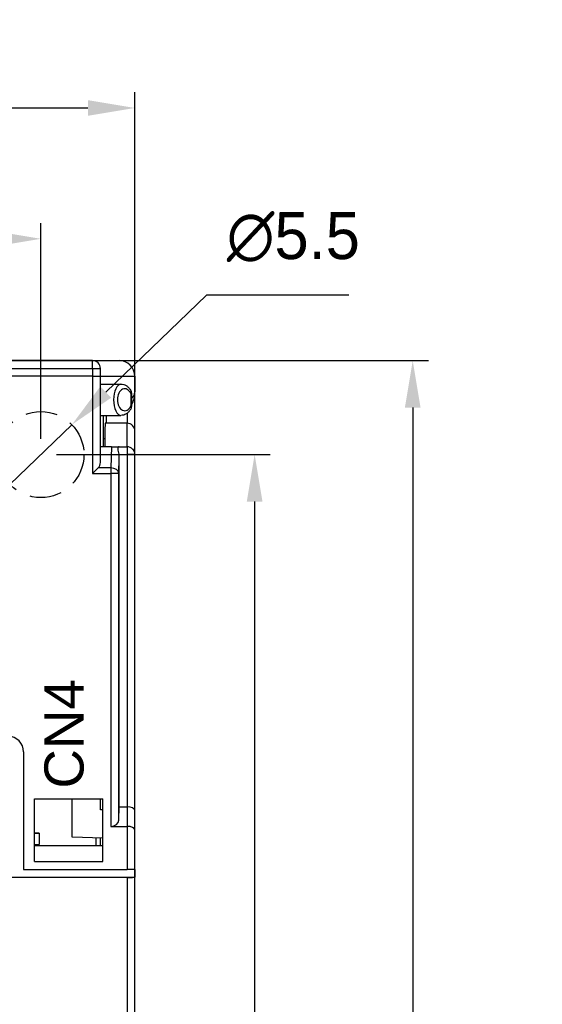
# Model space of a CAD drawing. Extents: x 14074 to 14381, y -3030 to -2703.
# Tile 17 of 18: x 14137 to 14171, y -2768 to -2705. Entities that reach past the tile are written whole.
import ezdxf

# ---------------------------------------------------------------- set-up
doc = ezdxf.new("R2010")
doc.units = 0
doc.linetypes.add('ACISOTGL', pattern=[3, 2, -1])
doc.layers.get('0').update_dxf_attribs({"linetype": 'CONTINUOUS'})
doc.layers.get('DEFPOINTS').update_dxf_attribs({"color": 8, "linetype": 'CONTINUOUS'})
doc.styles.add('DIMEMSIONS', font='isocp.shx', dxfattribs={"bigfont": 'chineset.shx'})
doc.styles.get("Standard").update_dxf_attribs({"font": 'PMingLiU.ttf'})
doc.dimstyles.new('ISO-25', dxfattribs={"dimtxt": 3, "dimasz": 3, "dimexe": 1, "dimexo": 1, "dimgap": 2, "dimtad": 2, "dimtih": 1, "dimtoh": 1, "dimtxsty": 'STANDARD', "dimcen": 0, "dimclrd": 256, "dimclre": 256, "dimclrt": 256, "dimazin": 3, "dimtfac": 1, "dimtmove": 0, "dimatfit": 3})

# ---------------------------------------------------------------- blocks, each defined once
blk = doc.blocks.new('*D5')
for p, q in [((14080.498, -2882.175), (14080.498, -2718.393)), ((14138.498, -2732.175), (14138.498, -2718.393)), ((14083.498, -2719.393), (14135.498, -2719.393))]:
    blk.add_line(p, q)
for points in [[(14083.498, -2718.893), (14083.498, -2719.893), (14080.498, -2719.393)], [(14135.498, -2718.893), (14135.498, -2719.893), (14138.498, -2719.393)]]:
    blk.add_solid(points)
at = {"layer": 'DEFPOINTS', "color": 0}
for p in [(14138.498, -2719.393), (14138.498, -2733.175), (14080.498, -2883.175)]:
    blk.add_point(p, dxfattribs=at)
at = {"insert": (14109.498, -2715.695), "char_height": 3, "attachment_point": 5}
blk.add_mtext('58', dxfattribs=at)
blk = doc.blocks.new('*D6')
for p, q in [((14074.498, -2749.925), (14074.498, -2710.035)), ((14144.498, -2762.384), (14144.498, -2710.035)), ((14077.498, -2711.035), (14141.498, -2711.035))]:
    blk.add_line(p, q)
for points in [[(14077.498, -2710.535), (14077.498, -2711.535), (14074.498, -2711.035)], [(14141.498, -2710.535), (14141.498, -2711.535), (14144.498, -2711.035)]]:
    blk.add_solid(points)
at = {"layer": 'DEFPOINTS', "color": 0}
for p in [(14144.498, -2711.035), (14074.498, -2750.925), (14144.498, -2763.384)]:
    blk.add_point(p, dxfattribs=at)
at = {"insert": (14109.498, -2707.365), "char_height": 3, "attachment_point": 5}
blk.add_mtext('70', dxfattribs=at)
blk = doc.blocks.new('*D7')
for p, q in [((14139.498, -2733.175), (14153.144, -2733.175)), ((14152.144, -2736.175), (14152.144, -2880.175)), ((14081.498, -2883.175), (14153.144, -2883.175))]:
    blk.add_line(p, q)
for points in [[(14151.644, -2736.175), (14152.644, -2736.175), (14152.144, -2733.175)], [(14151.644, -2880.175), (14152.644, -2880.175), (14152.144, -2883.175)]]:
    blk.add_solid(points)
at = {"layer": 'DEFPOINTS', "color": 0}
for p in [(14138.498, -2733.175), (14080.498, -2883.175), (14152.144, -2883.175)]:
    blk.add_point(p, dxfattribs=at)
at = {"insert": (14157.008, -2808.175), "char_height": 3, "attachment_point": 5}
blk.add_mtext('150', dxfattribs=at)
blk = doc.blocks.new('*D8')
for p, q in [((14107.056, -2727.175), (14163.235, -2727.175)), ((14162.235, -2730.175), (14162.235, -2886.175)), ((14107.056, -2889.175), (14163.235, -2889.175))]:
    blk.add_line(p, q)
for points in [[(14161.735, -2730.175), (14162.735, -2730.175), (14162.235, -2727.175)], [(14161.735, -2886.175), (14162.735, -2886.175), (14162.235, -2889.175)]]:
    blk.add_solid(points)
at = {"layer": 'DEFPOINTS', "color": 0}
for p in [(14106.056, -2727.175), (14106.056, -2889.175), (14162.235, -2889.175)]:
    blk.add_point(p, dxfattribs=at)
at = {"insert": (14167.1, -2808.175), "char_height": 3, "attachment_point": 5}
blk.add_mtext('162', dxfattribs=at)
blk = doc.blocks.new('*D9')
for p, q in [((14149.078, -2722.984), (14142.639, -2729.186)), ((14158.154, -2722.984), (14149.078, -2722.984)), ((14136.518, -2735.083), (14140.479, -2731.268)), ((14134.357, -2737.164), (14132.196, -2739.246))]:
    blk.add_line(p, q)
for points in [[(14142.292, -2728.826), (14142.986, -2729.546), (14140.479, -2731.268)], [(14134.01, -2736.804), (14134.704, -2737.525), (14136.518, -2735.083)]]:
    blk.add_solid(points)
at = {"layer": 'DEFPOINTS', "color": 0}
for p in [(14140.479, -2731.268), (14136.518, -2735.083)]:
    blk.add_point(p, dxfattribs=at)
at = {"insert": (14154.616, -2719.286), "char_height": 3, "attachment_point": 5}
blk.add_mtext('∅5.5', dxfattribs=at)

msp = doc.modelspace()

# ---------------------------------------------------------------- linework, layer by layer
for p, q in [((14141.798, -2727.175), (14096.708, -2727.175)), ((14096.721, -2727.675), (14141.798, -2727.675)), ((14141.798, -2727.675), (14141.798, -2727.175)), ((14141.798, -2727.175), (14143.498, -2727.175)), ((14141.798, -2727.675), (14142.298, -2727.675)), ((14141.798, -2727.675), (14141.798, -2728.175)), ((14142.298, -2728.175), (14142.298, -2727.675)), ((14141.798, -2728.175), (14134.298, -2728.175)), ((14141.798, -2728.175), (14141.798, -2734.382)), ((14141.798, -2728.175), (14142.298, -2728.175)), ((14142.298, -2728.174), (14144.498, -2728.174)), ((14142.298, -2733.675), (14142.298, -2728.175)), ((14144.498, -2728.175), (14144.498, -2729.175)), ((14142.298, -2728.675), (14143.61, -2728.675)), ((14144.247, -2729.279), (14144.298, -2729.279)), ((14144.247, -2729.279), (14144.247, -2730.072)), ((14144.298, -2730.072), (14144.298, -2729.279)), ((14144.498, -2731.675), (14144.498, -2729.175)), ((14144.298, -2730.072), (14144.247, -2730.072)), ((14142.298, -2730.675), (14143.61, -2730.675)), ((14142.498, -2732.175), (14142.498, -2730.675)), ((14142.681, -2731.175), (14142.681, -2730.675)), ((14143.998, -2730.543), (14143.998, -2731.175)), ((14143.998, -2731.175), (14142.611, -2731.175)), ((14143.998, -2732.675), (14143.998, -2731.175)), ((14142.498, -2732.675), (14142.498, -2732.175)), ((14142.585, -2732.175), (14142.498, -2732.175)), ((14144.498, -2732.675), (14144.498, -2731.675)), ((14143.007, -2732.675), (14142.298, -2732.675)), ((14143.007, -2732.675), (14142.972, -2734.029)), ((14143.007, -2732.675), (14143.492, -2732.675)), ((14143.492, -2732.675), (14143.998, -2732.675)), ((14143.998, -2732.675), (14143.998, -2733.175)), ((14144.498, -2733.175), (14144.498, -2732.675)), ((14143.472, -2734.382), (14143.498, -2733.369)), ((14143.479, -2733.175), (14143.998, -2733.175)), ((14143.498, -2755.675), (14143.498, -2733.369)), ((14143.998, -2733.175), (14143.998, -2755.675)), ((14144.498, -2733.175), (14143.998, -2733.175)), ((14144.498, -2755.91), (14144.498, -2733.175)), ((14142.152, -2734.029), (14141.798, -2734.382)), ((14142.972, -2734.029), (14142.152, -2734.029)), ((14142.972, -2734.029), (14142.972, -2734.382)), ((14141.798, -2734.382), (14142.972, -2734.382)), ((14142.972, -2734.382), (14142.972, -2756.926)), ((14143.472, -2734.382), (14142.972, -2734.382)), ((14143.472, -2756.52), (14143.472, -2734.382)), ((14137.398, -2752.175), (14137.398, -2759.675)), ((14138.098, -2755.175), (14142.446, -2755.175)), ((14138.098, -2759.175), (14138.098, -2755.175)), ((14140.498, -2757.623), (14140.498, -2755.175)), ((14142.298, -2755.875), (14142.298, -2755.175)), ((14142.446, -2759.175), (14142.446, -2755.175)), ((14142.446, -2755.875), (14142.298, -2755.875)), ((14143.472, -2756.52), (14143.498, -2755.675)), ((14143.498, -2755.675), (14143.998, -2755.675)), ((14143.998, -2755.675), (14143.998, -2756.926)), ((14144.498, -2757.16), (14144.498, -2755.91)), ((14142.972, -2756.926), (14143.998, -2756.926)), ((14143.998, -2756.926), (14143.998, -2759.675)), ((14144.498, -2759.675), (14144.498, -2757.16)), ((14138.398, -2757.357), (14138.098, -2757.357)), ((14138.098, -2757.357), (14138.398, -2757.357)), ((14138.398, -2757.357), (14138.398, -2758.094)), ((14142.446, -2757.674), (14140.498, -2757.623)), ((14141.998, -2757.662), (14141.998, -2758.175)), ((14142.298, -2758.175), (14142.298, -2757.67)), ((14138.098, -2758.094), (14138.398, -2758.094)), ((14142.446, -2758.175), (14138.098, -2758.175)), ((14138.098, -2759.175), (14142.446, -2759.175)), ((14137.398, -2759.675), (14143.998, -2759.675)), ((14144.498, -2759.675), (14143.998, -2759.675)), ((14144.498, -2759.675), (14144.498, -2760.175)), ((14093.998, -2760.175), (14144.498, -2760.175)), ((14143.998, -2760.188), (14120.998, -2760.188)), ((14143.998, -2760.188), (14143.998, -2885.968)), ((14144.498, -2885.968), (14144.498, -2760.175))]:
    msp.add_line(p, q)
at = {"linetype": 'ACISOTGL'}
msp.add_circle((14138.498, -2733.175), 2.75, dxfattribs=at)
for centre, radius, start, end in [((14141.798, -2727.675), 0.5, 0, 90), ((14143.498, -2728.175), 1, 0.06617, 90), ((14143.498, -2728.175), 1, 0, 0.06617), ((14143.998, -2729.279), 0.3, 0, 24.85131), ((14143.998, -2729.175), 0.5, 306.8699, 0), ((14143.998, -2730.072), 0.3, 335.14869, 0), ((14143.998, -2731.675), 0.5, 0, 90), ((14143.998, -2733.175), 0.5, 0, 90), ((14143.998, -2732.675), 0.5, 330, 0), ((14141.798, -2733.675), 0.5, 315, 0), ((14136.398, -2752.175), 1, 0, 90)]:
    msp.add_arc(centre, radius, start, end)
for centre, major_axis, ratio, start_param, end_param in [((14143.61, -2729.675), (0, -1), 0.471333, 3.141593, 6.283185), ((14143.859, -2729.675), (0, 0.7), 0.673333, 5.314914, 10.39305), ((14143.998, -2729.279), (0.272, 0.126), 0.529484, 5.564512, 6.283185), ((14143.998, -2729.175), (0, -1), 0.5, 0.643501, 1.570796), ((14143.998, -2730.072), (0.272, -0.126), 0.529484, 0, 0.718674), ((14142.611, -2732.175), (0, 1), 0.026186, 0, 2.094395), ((14142.998, -2733.382), (0.019, 0.707), 0.706986, 4.749411, 5.028151), ((14142.972, -2734.382), (0.5, -0.013), 0.706986, 0.037022, 1.589307), ((14143.998, -2755.91), (0.5, 0), 0.468328, 0, 1.570796), ((14142.972, -2756.509), (-0.5, 0), 0.833464, 1.570796, 3.115413), ((14143.998, -2757.16), (-0.5, 0), 0.468328, 3.141593, 4.712389), ((14143.998, -2760.175), (-0.5, 0), 0.026186, 1.570796, 3.141593)]:
    msp.add_ellipse(centre, major_axis=major_axis, ratio=ratio, start_param=start_param, end_param=end_param)
for points, knots in [([(14143.61, -2728.675), (14143.669, -2728.675), (14143.728, -2728.684), (14143.841, -2728.717), (14143.894, -2728.741), (14143.992, -2728.8), (14144.037, -2728.836), (14144.118, -2728.915), (14144.155, -2728.959), (14144.219, -2729.052), (14144.246, -2729.101), (14144.27, -2729.153)], [1.5707963, 1.5707963, 1.5707963, 1.5707963, 1.7644506, 1.7644506, 1.958105, 1.958105, 2.1517593, 2.1517593, 2.3454136, 2.3454136, 2.5390679, 2.5390679, 2.5390679, 2.5390679]), ([(14144.27, -2730.198), (14144.246, -2730.25), (14144.219, -2730.299), (14144.155, -2730.392), (14144.118, -2730.436), (14144.037, -2730.515), (14143.992, -2730.55), (14143.894, -2730.61), (14143.841, -2730.634), (14143.728, -2730.667), (14143.669, -2730.675), (14143.61, -2730.675)], [-2.5390679, -2.5390679, -2.5390679, -2.5390679, -2.3454136, -2.3454136, -2.1517593, -2.1517593, -1.958105, -1.958105, -1.7644506, -1.7644506, -1.5707963, -1.5707963, -1.5707963, -1.5707963]), ([(14143.492, -2732.675), (14143.489, -2732.675), (14143.487, -2732.676), (14143.47, -2732.68), (14143.452, -2732.694), (14143.423, -2732.744), (14143.414, -2732.78), (14143.412, -2732.822), (14143.411, -2732.863), (14143.419, -2732.914), (14143.443, -2733.026), (14143.459, -2733.085), (14143.474, -2733.153), (14143.476, -2733.164), (14143.479, -2733.175)], [0.48850513, 0.48850513, 0.48850513, 0.48850513, 0.49179327, 0.49179327, 0.50943833, 0.50943833, 0.5270834, 0.5270834, 0.5270834, 0.54463152, 0.54463152, 0.56217964, 0.56217964, 0.56544879, 0.56544879, 0.56544879, 0.56544879])]:
    msp.add_open_spline(points, degree=3, knots=knots)

# ---------------------------------------------------------------- texts
at = {"insert": (14138.725, -2754.512), "char_height": 2.5, "attachment_point": 1, "rotation": 90, "style": 'DIMEMSIONS'}
msp.add_mtext_dynamic_manual_height_columns('{\\fArial|b0|i0|c0|p34;CN4}', width=2.98597, gutter_width=199.491, heights=[0], dxfattribs=at)

# ---------------------------------------------------------------- dimensions: what is measured, and where the dimension line sits
for base, p1, p2, picture, middle in [((14144.498, -2711.035), (14074.498, -2750.925), (14144.498, -2763.384), '*D6', (14109.498, -2711.035)), ((14138.498, -2719.393), (14080.498, -2883.175), (14138.498, -2733.175), '*D5', (14109.498, -2719.393))]:
    dim = msp.add_linear_dim(base=base, p1=p1, p2=p2, dimstyle='ISO-25')
    dim.commit()
    dim.dimension.update_dxf_attribs({"geometry": picture, "text_midpoint": middle, "dimtype": 160})
dim = msp.add_diameter_dim_2p(p1=(14136.518, -2735.083), p2=(14140.479, -2731.268), dimstyle='ISO-25')
dim.commit()
dim.dimension.update_dxf_attribs({"geometry": '*D9', "text_midpoint": (14154.616, -2722.984), "dimtype": 163})
for base, p1, p2, picture, middle in [((14162.235, -2889.175), (14106.056, -2727.175), (14106.056, -2889.175), '*D8', (14167.1, -2808.175)), ((14152.144, -2883.175), (14138.498, -2733.175), (14080.498, -2883.175), '*D7', (14157.008, -2808.175))]:
    dim = msp.add_linear_dim(base=base, p1=p1, p2=p2, angle=90, dimstyle='ISO-25')
    dim.commit()
    dim.dimension.update_dxf_attribs({"geometry": picture, "text_midpoint": middle})

doc.saveas('drawing.dxf')
